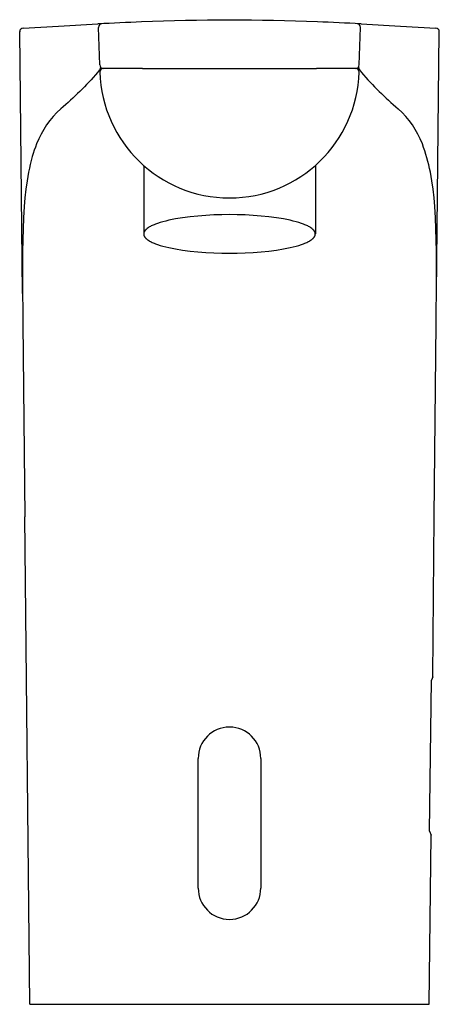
# Model space of a CAD drawing. Header units: millimetres. Extents: x -29 to 29, y 0 to 137.
import ezdxf

# ---------------------------------------------------------------- set-up
doc = ezdxf.new("R2010")
doc.units = ezdxf.units.MM
doc.header["$MEASUREMENT"] = 0
doc.layers.add('PLANNING', color=1, linetype='Continuous')

# ---------------------------------------------------------------- blocks, each defined once
blk = doc.blocks.new('720082_f')
at = {"layer": 'PLANNING'}
for p, q in [((-28.67, 135.6), (-23.74, 135.88)), ((-23.74, 135.88), (-18.3, 136.18)), ((-18.21, 136.18), (-18.3, 136.18)), ((-18.02, 130.48), (-18.19, 135.69)), ((18.02, 130.48), (18.19, 135.69)), ((18.3, 136.18), (18.21, 136.18)), ((18.3, 136.18), (23.74, 135.88)), ((23.74, 135.88), (28.67, 135.6)), ((-28.77, 98.73), (-29.14, 135.1)), ((28.77, 98.73), (29.14, 135.1)), ((-12.1, 130), (-17.49, 130)), ((-12.1, 130), (12.1, 130)), ((17.49, 130), (12.1, 130)), ((-11.92, 116.52), (-11.92, 107)), ((11.93, 116.52), (11.93, 107)), ((-28.72, 94.63), (-28.45, 67.69)), ((28.45, 67.69), (28.72, 94.63)), ((-27.75, 0), (-28.45, 67.69)), ((28.22, 45.49), (28.45, 67.69)), ((28.22, 45.49), (28.04, 45.01, 0)), ((27.78, 24.04), (28.04, 45.01)), ((-4.35, 16.15), (-4.35, 34.15)), ((4.35, 34.15), (4.35, 16.15)), ((27.75, 0), (27.99, 23.51)), ((27.78, 24.04, 0), (27.99, 23.5, 0))]:
    blk.add_line(p, q, dxfattribs=at)
for points in [[(-17.92, 130.2, -0.133472), (-18.32, 129.42, -0.035033), (-23.43, 124.38)], [(17.92, 130.2, 0.133398), (18.32, 129.42, 0.035029), (23.43, 124.38)], [(-23.43, 124.38, 0.11949), (-26.79, 119.51), (-26.95, 119.07), (-27.11, 118.63), (-27.26, 118.19), (-27.39, 117.75), (-27.54, 117.21), (-27.68, 116.67), (-27.8, 116.13), (-27.91, 115.58), (-28.02, 114.99), (-28.12, 114.4), (-28.28, 113.21), (-28.41, 112.01), (-28.52, 110.81), (-28.62, 109.26), (-28.68, 107.71), (-28.75, 104.6), (-28.76, 100.52), (-28.72, 94.63)], [(28.72, 94.63), (28.76, 100.52), (28.75, 104.6), (28.68, 107.71), (28.62, 109.26), (28.52, 110.81), (28.41, 112.01), (28.28, 113.2), (28.11, 114.39), (28.01, 114.99), (27.9, 115.58), (27.8, 116.08), (27.69, 116.58), (27.56, 117.07), (27.43, 117.57), (27.28, 118.06), (27.13, 118.54), (26.96, 119.03), (26.79, 119.51, 0.119491), (23.43, 124.38)]]:
    blk.add_lwpolyline(points, format="xyb", dxfattribs=at)
for points in [[(0, 109.68), (-1.07, 109.67), (-2.17, 109.64), (-3.28, 109.58), (-4.39, 109.49), (-5.48, 109.38), (-6.53, 109.25), (-7.52, 109.08), (-7.98, 108.99), (-8.43, 108.9), (-8.86, 108.8), (-9.26, 108.69), (-9.63, 108.58), (-9.98, 108.47), (-10.14, 108.41), (-10.3, 108.35), (-10.45, 108.29), (-10.59, 108.23), (-10.73, 108.17), (-10.86, 108.11), (-10.98, 108.05), (-11.09, 107.99), (-11.19, 107.93), (-11.24, 107.89), (-11.29, 107.86), (-11.34, 107.83), (-11.38, 107.8), (-11.42, 107.77), (-11.46, 107.74), (-11.5, 107.71), (-11.54, 107.68), (-11.58, 107.64), (-11.61, 107.61), (-11.64, 107.58), (-11.67, 107.55), (-11.7, 107.52), (-11.73, 107.49), (-11.75, 107.46), (-11.77, 107.43), (-11.78, 107.41), (-11.8, 107.39), (-11.81, 107.38), (-11.81, 107.36), (-11.82, 107.35), (-11.83, 107.33), (-11.84, 107.32), (-11.85, 107.3), (-11.86, 107.29), (-11.86, 107.27), (-11.87, 107.26), (-11.88, 107.24), (-11.88, 107.23), (-11.89, 107.21), (-11.89, 107.2), (-11.9, 107.18), (-11.9, 107.16), (-11.91, 107.15), (-11.91, 107.13), (-11.91, 107.12), (-11.92, 107.1), (-11.92, 107.09), (-11.92, 107.07), (-11.92, 107.06), (-11.92, 107.04), (-11.92, 107.03), (-11.92, 107.01), (-11.92, 107), (-11.92, 106.99), (-11.92, 106.97), (-11.92, 106.96), (-11.92, 106.94), (-11.92, 106.93), (-11.92, 106.91), (-11.92, 106.9), (-11.91, 106.88), (-11.91, 106.87), (-11.91, 106.85), (-11.9, 106.84), (-11.9, 106.82), (-11.89, 106.8), (-11.89, 106.79), (-11.88, 106.77), (-11.88, 106.76), (-11.87, 106.74), (-11.86, 106.73), (-11.86, 106.71), (-11.85, 106.7), (-11.84, 106.68), (-11.83, 106.67), (-11.82, 106.65), (-11.81, 106.64), (-11.81, 106.62), (-11.8, 106.61), (-11.78, 106.59), (-11.77, 106.57), (-11.75, 106.54), (-11.73, 106.51), (-11.7, 106.48), (-11.67, 106.45), (-11.64, 106.42), (-11.61, 106.39), (-11.58, 106.36), (-11.54, 106.32), (-11.5, 106.29), (-11.46, 106.26), (-11.42, 106.23), (-11.38, 106.2), (-11.34, 106.17), (-11.29, 106.14), (-11.24, 106.11), (-11.19, 106.07), (-11.09, 106.01), (-10.98, 105.95), (-10.86, 105.89), (-10.73, 105.83), (-10.59, 105.77), (-10.45, 105.71), (-10.3, 105.65), (-10.14, 105.59), (-9.98, 105.53), (-9.63, 105.42), (-9.26, 105.31), (-8.86, 105.2), (-8.43, 105.1), (-7.98, 105.01), (-7.52, 104.92), (-6.53, 104.75), (-5.48, 104.62), (-4.39, 104.51), (-3.28, 104.42), (-2.17, 104.36), (-1.07, 104.33), (0, 104.32), (1.07, 104.33), (2.17, 104.36), (3.28, 104.42), (4.39, 104.51), (5.48, 104.62), (6.53, 104.75), (7.52, 104.92), (7.98, 105.01), (8.43, 105.1), (8.86, 105.2), (9.26, 105.31), (9.63, 105.42), (9.98, 105.53), (10.14, 105.59), (10.3, 105.65), (10.45, 105.71), (10.59, 105.77), (10.73, 105.83), (10.86, 105.89), (10.98, 105.95), (11.09, 106.01), (11.19, 106.07), (11.24, 106.11), (11.29, 106.14), (11.34, 106.17), (11.38, 106.2), (11.42, 106.23), (11.46, 106.26), (11.5, 106.29), (11.54, 106.32), (11.58, 106.36), (11.61, 106.39), (11.64, 106.42), (11.67, 106.45), (11.7, 106.48), (11.73, 106.51), (11.75, 106.54), (11.77, 106.57), (11.78, 106.59), (11.8, 106.61), (11.81, 106.62), (11.81, 106.64), (11.82, 106.65), (11.83, 106.67), (11.84, 106.68), (11.85, 106.7), (11.86, 106.71), (11.86, 106.73), (11.87, 106.74), (11.88, 106.76), (11.88, 106.77), (11.89, 106.79), (11.89, 106.8), (11.9, 106.82), (11.9, 106.84), (11.91, 106.85), (11.91, 106.87), (11.91, 106.88), (11.92, 106.9), (11.92, 106.91), (11.92, 106.93), (11.92, 106.94), (11.92, 106.96), (11.92, 106.97), (11.92, 106.99), (11.93, 107), (11.92, 107.01), (11.92, 107.03), (11.92, 107.04), (11.92, 107.06), (11.92, 107.07), (11.92, 107.09), (11.92, 107.1), (11.91, 107.12), (11.91, 107.13), (11.91, 107.15), (11.9, 107.16), (11.9, 107.18), (11.89, 107.2), (11.89, 107.21), (11.88, 107.23), (11.88, 107.24), (11.87, 107.26), (11.86, 107.27), (11.86, 107.29), (11.85, 107.3), (11.84, 107.32), (11.83, 107.33), (11.82, 107.35), (11.81, 107.36), (11.81, 107.38), (11.8, 107.39), (11.78, 107.41), (11.77, 107.43), (11.75, 107.46), (11.73, 107.49), (11.7, 107.52), (11.67, 107.55), (11.64, 107.58), (11.61, 107.61), (11.58, 107.64), (11.54, 107.68), (11.5, 107.71), (11.46, 107.74), (11.42, 107.77), (11.38, 107.8), (11.34, 107.83), (11.29, 107.86), (11.24, 107.89), (11.19, 107.93), (11.09, 107.99), (10.98, 108.05), (10.86, 108.11), (10.73, 108.17), (10.59, 108.23), (10.45, 108.29), (10.3, 108.35), (10.14, 108.41), (9.98, 108.47), (9.63, 108.58), (9.26, 108.69), (8.86, 108.8), (8.43, 108.9), (7.98, 108.99), (7.52, 109.08), (6.53, 109.25), (5.48, 109.38), (4.39, 109.49), (3.28, 109.58), (2.17, 109.64), (1.07, 109.67), (0, 109.68)], [(-27.75, 0), (-27.75, 0), (-27.75, 0), (-27.75, 0), (-27.75, 0), (-27.75, 0), (-27.75, 0), (-27.74, 0), (27.74, 0)]]:
    blk.add_lwpolyline(points, dxfattribs=at)
for centre, radius, start, end in [((-28.64, 135.1), 0.5, 93.2505, 180.5892), ((0, -191.99), 328.67, 92.1306, 93.1767), ((-17.69, 135.71), 0.5, 93.0912, 181.9519), ((0, -191.93), 328.62, 87.8695, 92.1305), ((-0.05, -193.13), 329.82, 86.8267, 87.8678), ((17.69, 135.71), 0.5, 358.0481, 86.9105), ((28.64, 135.1), 0.5, 359.4108, 86.7495), ((-17.52, 130.5), 0.5, 181.9519, 269.9996), ((-17.49, 129.5), 0.5, 89.9996, 181.6363), ((17.49, 129.5), 0.5, 358.3631, 90.001), ((17.52, 130.5), 0.5, 270.001, 358.0481), ((0, 130), 18, 181.6363, 358.3631), ((0, 34.15), 4.35, 0, 180), ((0, 16.15), 4.35, 180, 0)]:
    blk.add_arc(centre, radius, start, end, dxfattribs=at)

msp = doc.modelspace()

# ---------------------------------------------------------------- block references
msp.add_blockref('720082_f', (0, 0))

doc.saveas('drawing.dxf')
